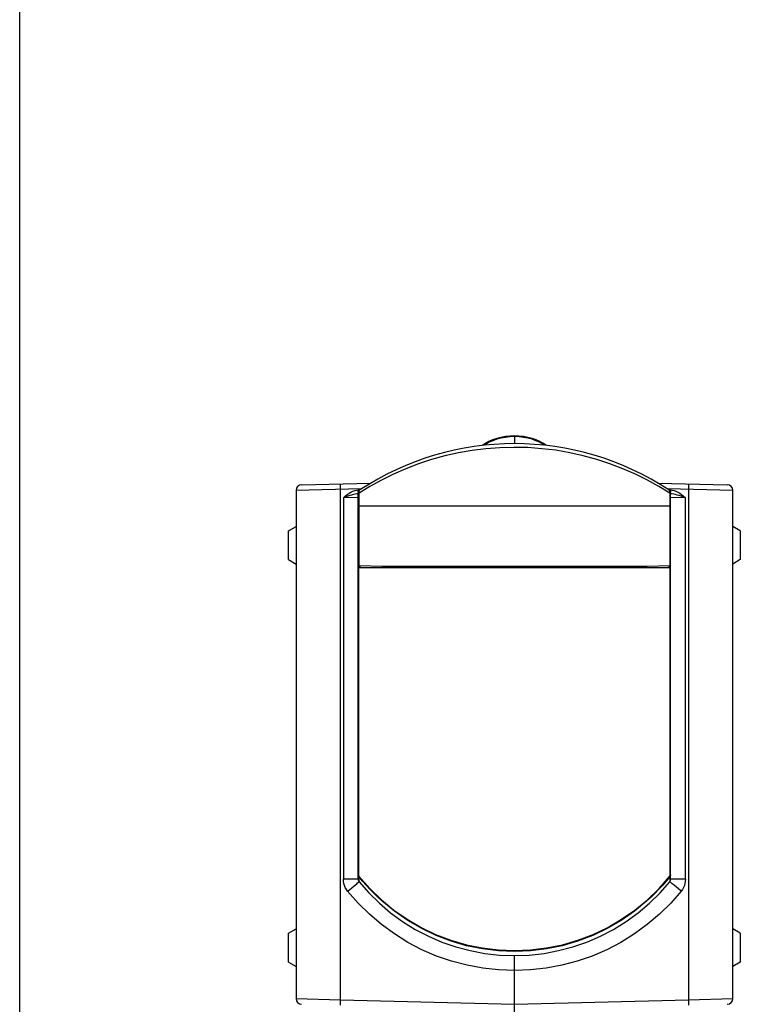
# Model space of a CAD drawing. Header units: inches. Extents: x 0 to 113, y 0 to 73.
# Tile 3 of 12: x 0 to 7.54, y 43.46 to 53.76. Entities that reach past the tile are written whole.
import ezdxf

# ---------------------------------------------------------------- set-up
doc = ezdxf.new("R2010")
doc.units = ezdxf.units.IN
doc.header["$LTSCALE"] = 6.233333
doc.header["$MEASUREMENT"] = 0
doc.layers.get('0').update_dxf_attribs({"linetype": 'CONTINUOUS'})

msp = doc.modelspace()

# ---------------------------------------------------------------- linework, layer by layer
at = {"color": 7, "linetype": 'Continuous'}
for p, q in [((0, 0), (0, 73.333)), ((5.174, 49.406), (5.174, 49.325)), ((3.574, 48.851), (2.89, 48.835)), ((2.948, 48.894), (3.673, 48.913)), ((3.354, 43.506), (3.354, 48.845)), ((3.662, 48.878), (3.549, 48.808)), ((6.675, 48.913), (7.4, 48.894)), ((7.457, 48.835), (6.773, 48.851)), ((6.993, 48.845), (6.993, 43.506)), ((2.89, 48.835), (2.89, 43.517)), ((3.54, 48.762), (3.385, 48.759)), ((3.385, 48.759), (3.385, 44.766)), ((3.54, 44.823), (3.54, 48.808)), ((3.54, 48.808), (3.549, 48.808)), ((3.541, 48.84), (3.557, 48.841)), ((3.541, 48.825), (3.541, 48.84)), ((3.541, 48.818), (3.541, 48.825)), ((3.547, 48.815), (3.549, 48.808)), ((3.549, 48.049), (3.549, 48.808)), ((6.79, 48.841), (6.806, 48.84)), ((6.799, 48.808), (6.8, 48.814)), ((6.799, 48.808), (6.799, 48.049)), ((6.799, 48.808), (6.807, 48.808)), ((6.807, 44.766), (6.807, 48.808)), ((6.962, 48.759), (6.807, 48.762)), ((6.962, 44.766), (6.962, 48.759)), ((7.457, 43.517), (7.457, 48.835)), ((6.799, 48.669), (3.549, 48.669)), ((2.811, 48.414), (2.89, 48.459)), ((7.536, 48.414), (7.457, 48.459)), ((2.811, 48.111), (2.811, 48.414)), ((7.536, 48.414), (7.536, 48.111)), ((2.811, 48.111), (2.89, 48.065)), ((3.54, 48.028), (6.807, 48.028)), ((3.548, 44.798), (3.548, 48.028)), ((3.549, 48.044), (3.549, 48.049)), ((3.549, 48.049), (3.79, 48.043)), ((3.551, 48.04), (3.549, 48.044)), ((3.559, 48.031), (3.559, 48.028)), ((3.559, 48.031), (3.708, 48.028)), ((3.79, 48.043), (6.558, 48.043)), ((6.558, 48.043), (6.799, 48.049)), ((6.639, 48.028), (6.788, 48.031)), ((6.787, 48.032), (6.784, 48.031)), ((6.788, 48.028), (6.788, 48.031)), ((6.796, 48.04), (6.794, 48.036)), ((6.798, 48.028), (6.798, 44.798)), ((7.536, 48.111), (7.457, 48.065)), ((3.54, 44.766), (3.385, 44.766)), ((3.498, 44.698), (3.524, 44.72)), ((3.54, 44.813), (3.54, 44.823)), ((3.54, 44.766), (3.54, 44.819)), ((3.54, 44.818), (3.541, 44.808)), ((3.54, 44.817), (3.54, 44.817)), ((3.542, 44.804), (3.541, 44.808)), ((3.541, 44.808), (3.541, 44.808)), ((3.544, 44.805), (3.546, 44.801)), ((3.546, 44.801), (3.548, 44.798)), ((3.549, 44.792), (3.546, 44.796)), ((3.548, 44.798), (3.66, 44.67)), ((3.549, 44.793), (3.549, 44.792)), ((3.549, 44.741), (3.549, 44.792)), ((3.585, 44.748), (3.549, 44.792)), ((6.686, 44.67), (6.798, 44.798)), ((6.798, 44.798), (6.801, 44.801)), ((6.801, 44.796), (6.799, 44.792)), ((6.799, 44.792), (6.799, 44.741)), ((6.806, 44.814), (6.807, 44.818)), ((6.807, 44.813), (6.807, 44.823)), ((6.807, 44.817), (6.807, 44.817)), ((6.962, 44.766), (6.807, 44.766)), ((3.66, 44.67), (3.782, 44.552)), ((6.565, 44.552), (6.686, 44.67)), ((6.918, 44.642), (6.865, 44.686)), ((6.434, 44.444), (6.565, 44.552)), ((2.811, 44.201), (2.89, 44.246)), ((7.536, 44.201), (7.457, 44.246)), ((2.811, 43.898), (2.811, 44.201)), ((7.536, 44.201), (7.536, 43.898)), ((2.811, 43.898), (2.89, 43.853)), ((5.174, 42.951), (5.174, 43.968)), ((7.536, 43.898), (7.457, 43.853)), ((2.89, 43.517), (3.354, 43.506)), ((3.354, 43.506), (5.174, 43.458)), ((5.174, 43.458), (6.993, 43.506)), ((6.993, 43.506), (7.457, 43.517))]:
    msp.add_line(p, q, dxfattribs=at)
for points in [[(5.174, 49.406), (5.126, 49.404), (5.079, 49.399), (5.033, 49.391), (4.988, 49.379), (4.946, 49.365), (4.906, 49.348), (4.87, 49.328), (4.838, 49.306)], [(5.174, 49.399), (5.125, 49.397), (5.079, 49.391), (5.033, 49.383), (4.99, 49.371), (4.949, 49.356), (4.911, 49.339), (4.878, 49.319), (4.864, 49.308)], [(5.509, 49.306), (5.478, 49.328), (5.441, 49.348), (5.401, 49.365), (5.359, 49.379), (5.314, 49.391), (5.268, 49.399), (5.221, 49.404), (5.174, 49.406)], [(5.483, 49.309), (5.47, 49.319), (5.436, 49.339), (5.398, 49.356), (5.358, 49.371), (5.314, 49.383), (5.268, 49.391), (5.222, 49.397), (5.174, 49.399)], [(6.799, 48.808), (6.685, 48.878), (6.565, 48.944), (6.439, 49.006), (6.308, 49.063), (6.173, 49.115), (6.035, 49.16), (5.894, 49.198), (5.752, 49.23), (5.606, 49.255), (5.46, 49.272), (5.314, 49.283), (5.168, 49.286), (5.021, 49.282), (4.875, 49.271), (4.731, 49.253), (4.588, 49.228), (4.447, 49.197), (4.307, 49.158), (4.171, 49.114), (4.038, 49.063), (3.908, 49.006), (3.783, 48.944), (3.662, 48.878)], [(3.354, 48.845), (3.354, 48.868), (3.354, 48.878), (3.354, 48.886), (3.354, 48.894), (3.354, 48.9), (3.354, 48.903), (3.354, 48.904)], [(6.993, 48.904), (6.994, 48.903), (6.994, 48.9), (6.994, 48.895), (6.994, 48.888), (6.994, 48.879)], [(6.994, 48.879), (6.993, 48.857), (6.993, 48.845)], [(3.385, 48.759), (3.405, 48.776), (3.425, 48.792), (3.445, 48.806), (3.464, 48.818), (3.484, 48.827), (3.503, 48.834), (3.522, 48.839), (3.541, 48.84)], [(3.54, 48.801), (3.525, 48.8), (3.508, 48.797), (3.49, 48.792), (3.471, 48.787), (3.452, 48.781), (3.431, 48.774), (3.409, 48.767), (3.385, 48.759)], [(3.557, 48.841), (3.553, 48.837), (3.55, 48.833), (3.548, 48.827), (3.547, 48.821), (3.547, 48.815)], [(6.8, 48.814), (6.8, 48.821), (6.799, 48.827), (6.797, 48.832), (6.794, 48.837), (6.79, 48.841)], [(6.806, 48.84), (6.806, 48.833), (6.806, 48.818)], [(6.806, 48.84), (6.825, 48.839), (6.844, 48.834), (6.863, 48.827), (6.883, 48.818), (6.903, 48.806), (6.922, 48.792), (6.942, 48.776), (6.962, 48.759)], [(6.962, 48.759), (6.938, 48.767), (6.916, 48.774), (6.895, 48.781), (6.876, 48.787), (6.857, 48.792), (6.84, 48.797), (6.822, 48.8), (6.807, 48.801)], [(3.54, 48.669), (3.54, 48.669), (3.541, 48.669), (3.542, 48.669), (3.544, 48.669), (3.549, 48.669)], [(6.799, 48.669), (6.801, 48.669), (6.805, 48.669)], [(6.805, 48.669), (6.806, 48.669), (6.807, 48.669), (6.807, 48.669)], [(3.54, 48.051), (3.54, 48.05), (3.541, 48.05), (3.542, 48.05), (3.544, 48.049), (3.546, 48.049), (3.549, 48.049)], [(3.563, 48.031), (3.56, 48.032), (3.557, 48.033), (3.554, 48.036), (3.551, 48.04)], [(3.79, 48.043), (3.79, 48.041), (3.791, 48.038), (3.792, 48.035), (3.793, 48.033), (3.794, 48.031), (3.796, 48.029)], [(6.552, 48.029), (6.553, 48.031), (6.554, 48.033), (6.556, 48.035), (6.557, 48.038), (6.557, 48.041), (6.558, 48.043)], [(6.794, 48.036), (6.791, 48.033), (6.787, 48.032)], [(6.799, 48.049), (6.798, 48.044), (6.796, 48.04)], [(6.799, 48.049), (6.801, 48.049), (6.803, 48.049), (6.805, 48.05), (6.806, 48.05), (6.807, 48.05), (6.807, 48.051)], [(3.429, 44.642), (3.416, 44.66), (3.405, 44.68), (3.396, 44.7), (3.39, 44.722), (3.386, 44.744), (3.385, 44.766)], [(3.524, 44.72), (3.534, 44.729), (3.542, 44.735), (3.547, 44.74), (3.549, 44.741)], [(3.54, 44.766), (3.54, 44.762), (3.541, 44.758)], [(3.541, 44.814), (3.542, 44.809), (3.544, 44.805)], [(3.541, 44.758), (3.541, 44.757), (3.542, 44.753), (3.544, 44.749), (3.546, 44.745), (3.549, 44.741)], [(3.546, 44.796), (3.544, 44.8), (3.542, 44.804)], [(3.549, 44.741), (3.651, 44.625), (3.761, 44.516), (3.879, 44.415), (4.004, 44.324), (4.136, 44.242), (4.274, 44.171), (4.416, 44.109), (4.562, 44.059), (4.712, 44.019), (4.865, 43.99), (5.019, 43.973), (5.174, 43.968)], [(3.788, 44.54), (3.745, 44.579), (3.704, 44.62), (3.663, 44.661), (3.624, 44.704), (3.585, 44.748)], [(5.174, 43.968), (5.329, 43.973), (5.483, 43.99), (5.635, 44.019), (5.785, 44.059), (5.931, 44.109), (6.074, 44.171), (6.211, 44.242), (6.343, 44.324), (6.468, 44.415), (6.586, 44.516), (6.697, 44.625), (6.799, 44.741)], [(6.799, 44.792), (6.762, 44.748), (6.724, 44.704), (6.684, 44.661), (6.644, 44.62), (6.602, 44.579), (6.559, 44.54)], [(6.799, 44.792), (6.798, 44.793), (6.796, 44.794), (6.796, 44.795)], [(6.799, 44.741), (6.801, 44.745), (6.803, 44.749), (6.805, 44.753), (6.806, 44.757), (6.807, 44.758)], [(6.865, 44.686), (6.835, 44.71), (6.823, 44.72), (6.813, 44.729), (6.805, 44.735), (6.8, 44.74), (6.799, 44.741)], [(6.801, 44.801), (6.803, 44.805), (6.805, 44.809), (6.806, 44.814)], [(6.806, 44.808), (6.805, 44.804), (6.803, 44.8), (6.801, 44.796)], [(6.807, 44.813), (6.806, 44.808), (6.806, 44.808)], [(6.807, 44.758), (6.807, 44.762), (6.807, 44.766)], [(6.962, 44.766), (6.961, 44.744), (6.957, 44.722), (6.951, 44.7), (6.942, 44.68), (6.931, 44.66), (6.918, 44.642)], [(3.429, 44.642), (3.448, 44.657), (3.498, 44.698)], [(5.174, 43.81), (5.007, 43.817), (4.842, 43.835), (4.678, 43.866), (4.517, 43.909), (4.36, 43.963), (4.207, 44.029), (4.06, 44.106), (3.918, 44.194), (3.784, 44.292), (3.657, 44.4), (3.539, 44.517), (3.429, 44.642)], [(6.918, 44.642), (6.808, 44.517), (6.69, 44.4), (6.563, 44.292), (6.429, 44.194), (6.287, 44.106), (6.14, 44.029), (5.987, 43.963), (5.83, 43.909), (5.669, 43.866), (5.505, 43.835), (5.34, 43.817), (5.174, 43.81)], [(3.782, 44.552), (3.912, 44.444), (4.051, 44.347), (4.198, 44.262), (4.35, 44.189), (4.508, 44.129), (4.671, 44.081), (4.837, 44.047), (5.004, 44.027), (5.173, 44.02), (5.342, 44.027), (5.51, 44.047), (5.676, 44.081), (5.838, 44.129), (5.996, 44.189), (6.149, 44.262), (6.295, 44.347), (6.434, 44.444)], [(3.791, 44.544), (3.79, 44.543), (3.789, 44.542), (3.788, 44.541), (3.788, 44.54)], [(6.559, 44.54), (6.428, 44.432), (6.29, 44.336), (6.144, 44.251), (5.992, 44.178), (5.834, 44.118), (5.673, 44.071), (5.508, 44.037), (5.341, 44.017), (5.174, 44.01), (5.006, 44.017), (4.839, 44.037), (4.674, 44.071), (4.513, 44.118), (4.356, 44.178), (4.204, 44.251), (4.058, 44.336), (3.919, 44.432), (3.788, 44.54)], [(6.556, 44.544), (6.557, 44.543), (6.558, 44.542), (6.559, 44.541), (6.559, 44.54)], [(3.354, 43.472), (3.354, 43.494), (3.354, 43.506)], [(6.993, 43.506), (6.993, 43.484), (6.994, 43.474), (6.994, 43.465), (6.994, 43.457), (6.994, 43.452), (6.994, 43.448), (6.993, 43.447)], [(3.354, 43.447), (3.354, 43.448), (3.354, 43.451), (3.354, 43.457), (3.354, 43.464), (3.354, 43.472)]]:
    msp.add_lwpolyline(points, dxfattribs=at)
for centre, radius, start, end in [((5.174, 46.388), 2.937, 56.6143, 123.3857), ((2.949, 48.835), 0.0591, 91.5, 180), ((7.398, 48.835), 0.0591, 0, 88.5), ((3.579, 48.808), 0.0394, 123.3857, 180), ((6.768, 48.808), 0.0394, 0, 56.6143), ((3.559, 48.051), 0.0197, 180, 268.8), ((6.788, 48.051), 0.0197, 271.2, 360), ((2.949, 43.517), 0.0591, 180, 268.5), ((7.398, 43.517), 0.0591, 271.5, 360)]:
    msp.add_arc(centre, radius, start, end, dxfattribs=at)

doc.saveas('drawing.dxf')
